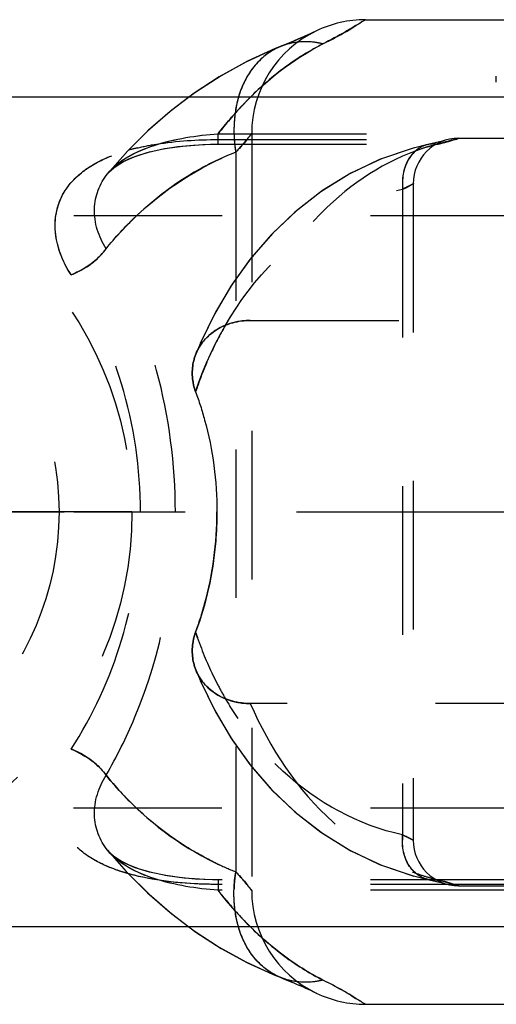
# Model space of a CAD drawing. Header units: millimetres. Extents: x 386 to 614, y 470 to 535.
# Tile 2 of 5: x 452 to 473, y 470 to 513. Entities that reach past the tile are written whole.
import ezdxf

# ---------------------------------------------------------------- set-up
doc = ezdxf.new("R2010")
doc.units = ezdxf.units.MM
doc.header["$LTSCALE"] = 65.185185
doc.linetypes.add('CENTER', pattern=[0.6, 0.375, -0.075, 0.075, -0.075])
doc.linetypes.add('HIDDEN', pattern=[0.2, 0.1, -0.1])
for name, color, linetype in [('ACHSEN_S', 7, 'CONTINUOUS'), ('FLAECHEN', 7, 'CONTINUOUS'), ('KOERPER', 7, 'CONTINUOUS'), ('KONST.EL_MIT_GEO', 7, 'CONTINUOUS'), ('KURVEN', 7, 'CONTINUOUS')]:
    doc.layers.add(name, color=color, linetype=linetype)

msp = doc.modelspace()

# ---------------------------------------------------------------- linework, layer by layer
at = {"layer": 'ACHSEN_S', "color": 2, "linetype": 'CENTER'}
msp.add_line((385.5, 491.632), (614.5, 491.632), dxfattribs=at)
at = {"layer": 'FLAECHEN', "color": 8, "linetype": 'HIDDEN'}
for p, q in [((470.842, 508.032), (593.5, 508.032)), ((470.841, 475.232), (593.5, 475.232))]:
    msp.add_line(p, q, dxfattribs=at)
at = {"layer": 'KOERPER', "color": 7, "linetype": 'Continuous'}
for p, q in [((466.757, 513.232), (536.5, 513.232)), ((473.417, 509.832), (446.7, 509.832)), ((473.5, 473.432), (446.7, 473.432)), ((466.757, 470.032), (536.5, 470.032))]:
    msp.add_line(p, q, dxfattribs=at)
at = {"layer": 'KOERPER', "color": 8, "linetype": 'HIDDEN'}
for p, q in [((473.5, 504.632), (440.5, 504.632)), ((473.493, 478.632), (440.5, 478.632))]:
    msp.add_line(p, q, dxfattribs=at)
at = {"layer": 'KONST.EL_MIT_GEO', "color": 7, "linetype": 'Continuous'}
for p, q in [((463.792, 512.37), (463.461, 512.23)), ((464.068, 512.493), (463.792, 512.37)), ((464.356, 512.625), (464.068, 512.493)), ((464.48, 512.684), (464.292, 512.595)), ((464.598, 512.74), (464.489, 512.688)), ((463.072, 471.189), (463.132, 471.166)), ((463.132, 471.166), (463.527, 471.006)), ((463.501, 471.017), (463.864, 470.861)), ((463.823, 470.879), (464.136, 470.739)), ((464.092, 470.76), (464.341, 470.645)), ((464.307, 470.66), (464.468, 470.585)), ((464.468, 470.585), (464.598, 470.523))]:
    msp.add_line(p, q, dxfattribs=at)
at = {"layer": 'KONST.EL_MIT_GEO', "color": 8, "linetype": 'HIDDEN'}
for p, q in [((472.5, 510.487), (472.5, 510.747)), ((460.288, 507.766), (460.288, 508.23)), ((460.289, 508.23), (473.501, 508.228)), ((461.759, 508.23), (461.759, 475.033)), ((460.288, 507.971), (473.501, 507.971)), ((460.288, 507.766), (473.501, 507.766)), ((469.495, 507.755), (469.493, 507.755)), ((461.057, 507.415), (461.057, 475.848)), ((455.418, 506.458), (455.43, 506.472)), ((455.431, 506.473), (455.443, 506.488)), ((468.852, 506.029), (468.852, 477.235)), ((468.385, 505.8), (468.385, 477.463)), ((461.698, 500.036), (528.5, 500.036)), ((456.876, 491.632), (458.408, 491.632)), ((528.5, 483.227), (461.698, 483.227)), ((455.429, 476.791), (455.418, 476.805)), ((455.438, 476.781), (455.43, 476.791)), ((460.288, 475.497), (460.288, 475.033)), ((473.501, 475.497), (460.288, 475.497)), ((473.501, 475.292), (460.288, 475.292)), ((469.496, 475.508), (469.493, 475.508)), ((473.501, 475.035), (460.289, 475.033))]:
    msp.add_line(p, q, dxfattribs=at)
at = {"layer": 'KONST.EL_MIT_GEO', "color": 7, "linetype": 'Continuous'}
for points in [[(464.162, 512.536), (463.904, 512.419), (463.581, 512.28)], [(463.461, 512.23), (462.788, 511.961), (461.575, 511.41), (460.413, 510.774), (459.303, 510.057), (459.003, 509.832)], [(463.581, 512.28), (463.202, 512.125), (463.073, 512.074)], [(459, 473.432), (459.228, 473.258), (460.336, 472.535), (461.497, 471.892), (462.708, 471.335), (463.077, 471.187)], [(459.003, 473.432), (459.306, 473.204), (460.416, 472.487), (461.578, 471.852), (462.773, 471.309)]]:
    msp.add_lwpolyline(points, dxfattribs=at)
at = {"layer": 'KONST.EL_MIT_GEO', "color": 8, "linetype": 'HIDDEN'}
for points in [[(462.788, 511.961), (462.709, 511.928), (461.498, 511.371), (460.337, 510.729), (459.229, 510.005)], [(459.003, 509.832), (458.248, 509.264), (457.251, 508.402), (456.316, 507.474), (455.43, 506.472)], [(459.229, 510.005), (458.177, 509.206), (457.183, 508.338), (456.251, 507.405)], [(455.42, 506.46), (455.481, 506.531), (455.76, 506.778), (456.137, 507.012), (456.629, 507.232), (457.235, 507.424), (457.936, 507.578), (458.731, 507.688), (459.613, 507.753), (460.288, 507.767)], [(457.892, 507.569), (458.518, 507.664), (459.203, 507.73), (459.944, 507.763), (460.288, 507.766)], [(468.886, 507.607), (467.456, 507.128), (466.115, 506.496), (464.871, 505.731), (463.728, 504.85), (462.682, 503.862), (461.739, 502.783), (460.901, 501.626), (460.166, 500.398), (459.537, 499.112), (459.307, 498.563)], [(469.493, 507.755), (468.808, 507.586), (467.376, 507.095), (466.035, 506.452), (464.794, 505.677), (463.655, 504.787), (462.616, 503.792), (461.679, 502.707), (460.849, 501.546), (460.121, 500.314), (459.498, 499.023)], [(470.322, 507.96), (470.212, 507.93), (470.072, 507.893), (469.876, 507.843), (469.626, 507.784), (469.495, 507.755)], [(455.443, 506.488), (455.493, 506.543), (455.705, 506.737), (455.992, 506.932), (456.361, 507.121), (456.804, 507.294), (457.318, 507.445)], [(459.307, 484.7), (459.536, 484.152), (460.166, 482.866), (460.9, 481.639), (461.736, 480.484), (462.679, 479.405), (463.723, 478.418), (464.866, 477.536), (466.11, 476.77), (467.452, 476.137), (468.884, 475.656)], [(459.498, 484.24), (460.121, 482.949), (460.849, 481.718), (461.679, 480.557), (462.616, 479.471), (463.655, 478.476), (464.794, 477.586), (466.035, 476.811), (467.376, 476.168), (468.808, 475.677), (469.493, 475.508)], [(460.288, 475.497), (459.697, 475.508), (458.798, 475.567), (457.985, 475.676), (457.269, 475.83), (456.65, 476.023), (456.149, 476.245), (455.767, 476.48), (455.483, 476.729), (455.419, 476.804)], [(455.43, 476.79), (456.251, 475.857), (457.183, 474.925), (458.176, 474.057), (459, 473.432)], [(455.441, 476.778), (456.318, 475.786), (457.254, 474.859), (458.251, 473.996), (459.003, 473.432)], [(457.356, 475.808), (456.831, 475.959), (456.38, 476.134), (456.004, 476.325), (455.713, 476.52), (455.497, 476.714)], [(460.288, 475.497), (460.033, 475.499), (459.28, 475.528), (458.582, 475.59), (457.942, 475.684)], [(469.496, 475.508), (469.707, 475.46), (469.908, 475.412)], [(469.613, 475.482), (469.878, 475.42), (470.078, 475.369)], [(470.077, 475.369), (470.21, 475.334), (470.292, 475.312)]]:
    msp.add_lwpolyline(points, dxfattribs=at)
at = {"layer": 'KONST.EL_MIT_GEO', "color": 7, "linetype": 'Continuous'}
for centre, radius, start, end in [((466.759, 508.232), 5, 90, 115.609), ((464.086, 509.435), 2.825, 104.2745, 110.9103), ((469.889, 502.275), 11.087, 116.8152, 119.6156), ((470.278, 501.604), 11.862, 119.6518, 125.3063), ((471.003, 500.586), 13.112, 125.3166, 130.9921), ((471.846, 499.606), 14.405, 130.9688, 134.748), ((471.847, 483.658), 14.406, 225.2516, 229.0111), ((471.009, 482.685), 13.122, 228.9883, 234.6187), ((470.557, 482.068), 12.357, 234.6696, 235.4674), ((470.241, 481.598), 11.79, 235.4368, 240.3216), ((469.89, 480.991), 11.09, 240.3455, 243.1845), ((464.086, 473.829), 2.825, 249.0906, 255.7253), ((455.541, 452.599), 20.723, 61.8176, 63.191), ((466.759, 475.032), 5, 244.3881, 270), ((454.518, 450.697), 22.882, 59.5217, 61.8085)]:
    msp.add_arc(centre, radius, start, end, dxfattribs=at)
at = {"layer": 'KONST.EL_MIT_GEO', "color": 8, "linetype": 'HIDDEN'}
for centre, radius, start, end in [((466.759, 508.232), 5, 115.609, 180), ((467.003, 508.369), 6.022, 181.887, 189.1148), ((458.958, 498.223), 9.642, 103.3652, 105.7289), ((470.852, 506.032), 2, 90, 180), ((472.216, 498.485), 9.564, 107.0367, 110.1067), ((472.176, 498.611), 9.432, 106.3466, 107.0307), ((469.745, 506.598), 1.183, 81.6386, 102.1784), ((472.153, 498.692), 9.347, 104.3153, 106.3485), ((472.134, 498.764), 9.273, 103.8368, 104.3131), ((466.471, 521.759), 14.409, 283.8363, 285.0041), ((470.857, 506.021), 2.483, 179.911, 185.0967), ((473.128, 492.565), 14.475, 146.8089, 149.01), ((473.625, 492.274), 15.051, 149.8557, 153.2072), ((473.33, 492.443), 14.71, 149.0068, 149.8468), ((461.307, 497.762), 2.154, 134.9311, 158.161), ((474.025, 492.072), 15.499, 153.2078, 157.43), ((474.271, 491.969), 15.765, 157.4263, 161.7706), ((461.302, 485.499), 2.15, 201.8281, 225.0762), ((473.519, 490.934), 14.931, 207.4043, 210.1143), ((473.331, 490.826), 14.715, 210.1193, 210.8338), ((473.109, 490.692), 14.455, 210.826, 214.2041), ((470.857, 477.242), 2.483, 174.9031, 180.0879), ((470.852, 477.232), 2, 180, 270), ((465.608, 487.561), 12.566, 244.3567, 248.7691), ((466.985, 474.895), 6.004, 170.8879, 178.1175), ((472.228, 484.812), 9.6, 249.2372, 252.6929), ((472.161, 484.6), 9.377, 252.6965, 255.6754), ((469.745, 476.665), 1.183, 257.7635, 278.3609), ((472.134, 484.498), 9.272, 255.6805, 256.1634), ((466.48, 461.544), 14.368, 75.6442, 76.1633), ((466.759, 475.032), 5, 180, 244.3881)]:
    msp.add_arc(centre, radius, start, end, dxfattribs=at)
for points, knots in [([(464.887, 512.169), (465.364, 512.41), (466.002, 512.741), (466.596, 513.146), (466.759, 513.232)], [0, 0, 0, 0, 0.743953, 1, 1, 1, 1]), ([(460.289, 508.23), (460.626, 508.666), (461.939, 510.209), (463.57, 511.503), (464.887, 512.169)], [0, 0, 0, 0, 0.272069, 1, 1, 1, 1]), ([(463.073, 512.072), (462.698, 511.928), (461.984, 511.444), (461.267, 510.315), (460.941, 508.916), (460.976, 507.918), (461.057, 507.415)], [0, 0, 0, 0, 0.220984, 0.45785, 0.719532, 1, 1, 1, 1]), ([(463.073, 512.072), (462.627, 511.901), (461.784, 511.273), (461.329, 510.344), (461.182, 509.841)], [0, 0, 0, 0, 0.476803, 1, 1, 1, 1]), ([(464.887, 512.169), (464.735, 512.207), (464.134, 512.311), (463.5, 512.235), (463.078, 512.074)], [0, 0, 0, 0, 0.258172, 1, 1, 1, 1]), ([(461.705, 509.836), (461.582, 509.714), (461.083, 509.203), (460.62, 508.657), (460.289, 508.23)], [0, 0, 0, 0, 0.243051, 1, 1, 1, 1]), ([(461.182, 509.841), (461.144, 509.711), (461.011, 509.164), (460.97, 508.596), (460.984, 508.171)], [0, 0, 0, 0, 0.242173, 1, 1, 1, 1]), ([(455.431, 506.472), (455.938, 507.085), (457.612, 507.906), (459.336, 508.151), (460.289, 508.23)], [0, 0, 0, 0, 0.454291, 1, 1, 1, 1]), ([(455.443, 506.488), (455.953, 507.095), (457.622, 507.907), (459.34, 508.152), (460.289, 508.23)], [0, 0, 0, 0, 0.454322, 1, 1, 1, 1]), ([(461.759, 508.232), (461.688, 508.151), (461.475, 507.861), (461.232, 507.596), (461.057, 507.415)], [0, 0, 0, 0, 0.299178, 1, 1, 1, 1]), ([(470.201, 507.841), (470.296, 507.867), (470.455, 507.904), (470.669, 507.988), (470.772, 507.985), (470.847, 508.045), (470.852, 508.032)], [0, 0, 0, 0, 0.433449, 0.746816, 0.936497, 1, 1, 1, 1]), ([(453.833, 502.036), (453.357, 502.764), (452.907, 504.096), (453.459, 505.726), (454.344, 506.653), (455.565, 507.295), (457.559, 507.857), (459.183, 507.971), (460.288, 507.971)], [0, 0, 0, 0, 0.233172, 0.338055, 0.446841, 0.568175, 0.703631, 1, 1, 1, 1]), ([(456.729, 507.604), (457.01, 507.67), (458.183, 507.898), (459.382, 507.971), (460.288, 507.971)], [0, 0, 0, 0, 0.241276, 1, 1, 1, 1]), ([(469.917, 507.768), (468.231, 507.353), (464.734, 505.318), (462.554, 501.981), (461.698, 500.036)], [0, 0, 0, 0, 0.449638, 1, 1, 1, 1]), ([(469.493, 507.754), (469.138, 507.676), (468.452, 507.081), (468.346, 506.234), (468.385, 505.8)], [0, 0, 0, 0, 0.455329, 1, 1, 1, 1]), ([(470.852, 508.032), (470.782, 507.989), (470.452, 507.937), (470.151, 507.826), (469.917, 507.768)], [0, 0, 0, 0, 0.254664, 1, 1, 1, 1]), ([(453.833, 502.036), (453.488, 502.566), (453.001, 503.7), (453.246, 505.542), (454.553, 506.877), (455.711, 507.325), (456.344, 507.504)], [0, 0, 0, 0, 0.262981, 0.492625, 0.726617, 1, 1, 1, 1]), ([(455.364, 503.181), (455.768, 503.678), (457.381, 505.43), (459.436, 506.785), (461.057, 507.415)], [0, 0, 0, 0, 0.269153, 1, 1, 1, 1]), ([(461.057, 507.415), (460.535, 507.212), (458.375, 506.203), (456.513, 504.592), (455.365, 503.179)], [0, 0, 0, 0, 0.235158, 1, 1, 1, 1]), ([(469.095, 507.587), (468.982, 507.513), (468.542, 507.11), (468.375, 506.477), (468.375, 506.025)], [0, 0, 0, 0, 0.229084, 1, 1, 1, 1]), ([(455.364, 503.181), (455.044, 503.698), (454.648, 504.87), (455.082, 506.052), (455.431, 506.473)], [0, 0, 0, 0, 0.52676, 1, 1, 1, 1]), ([(468.385, 505.8), (468.501, 505.851), (468.558, 505.85), (468.885, 506.065), (468.852, 506.032)], [0, 0, 0, 0, 0.731674, 1, 1, 1, 1]), ([(468.852, 506.032), (468.815, 506.004), (468.654, 505.933), (468.501, 505.851), (468.385, 505.8)], [0, 0, 0, 0, 0.268427, 1, 1, 1, 1]), ([(459.297, 496.901), (460.052, 499.188), (462.4, 503.149), (466.452, 505.382), (468.385, 505.8)], [0, 0, 0, 0, 0.549141, 1, 1, 1, 1]), ([(453.833, 502.036), (453.989, 502.097), (454.567, 502.374), (455.092, 502.791), (455.366, 503.179)], [0, 0, 0, 0, 0.260196, 1, 1, 1, 1]), ([(455.366, 503.179), (455.28, 503.058), (454.857, 502.572), (454.293, 502.217), (453.833, 502.036)], [0, 0, 0, 0, 0.230403, 1, 1, 1, 1]), ([(458.408, 491.632), (458.406, 493.721), (457.885, 497.756), (456.337, 501.518), (455.364, 503.181)], [0, 0, 0, 0, 0.520357, 1, 1, 1, 1]), ([(456.876, 491.632), (456.874, 493.528), (456.34, 497.201), (454.788, 500.564), (453.833, 502.036)], [0, 0, 0, 0, 0.519596, 1, 1, 1, 1]), ([(459.307, 498.563), (459.48, 498.995), (460.177, 499.788), (461.184, 500.037), (461.698, 500.036)], [0, 0, 0, 0, 0.474807, 1, 1, 1, 1]), ([(460.746, 499.877), (460.654, 499.846), (460.305, 499.705), (459.986, 499.488), (459.79, 499.292)], [0, 0, 0, 0, 0.259439, 1, 1, 1, 1]), ([(459.307, 498.563), (459.152, 498.177), (459.099, 497.58), (459.246, 497.037), (459.297, 496.901)], [0, 0, 0, 0, 0.74084, 1, 1, 1, 1]), ([(459.297, 496.901), (459.246, 497.037), (459.099, 497.58), (459.152, 498.177), (459.307, 498.563)], [0, 0, 0, 0, 0.259117, 1, 1, 1, 1]), ([(459.297, 496.901), (459.448, 496.496), (459.996, 494.791), (460.233, 492.988), (460.233, 491.632)], [0, 0, 0, 0, 0.241571, 1, 1, 1, 1]), ([(459.297, 496.901), (459.448, 496.496), (459.996, 494.791), (460.233, 492.988), (460.233, 491.632)], [0, 0, 0, 0, 0.241571, 1, 1, 1, 1]), ([(453.833, 481.227), (454.788, 482.699), (456.34, 486.062), (456.874, 489.735), (456.876, 491.632)], [0, 0, 0, 0, 0.480404, 1, 1, 1, 1]), ([(455.365, 480.083), (455.838, 480.893), (457.625, 484.486), (458.405, 488.564), (458.408, 491.632)], [0, 0, 0, 0, 0.234243, 1, 1, 1, 1]), ([(459.297, 486.362), (459.448, 486.767), (459.996, 488.472), (460.233, 490.275), (460.233, 491.632)], [0, 0, 0, 0, 0.241567, 1, 1, 1, 1]), ([(460.233, 491.632), (460.233, 491.172), (460.153, 489.384), (459.761, 487.609), (459.297, 486.362)], [0, 0, 0, 0, 0.256784, 1, 1, 1, 1]), ([(459.297, 486.362), (459.246, 486.226), (459.099, 485.683), (459.152, 485.086), (459.307, 484.7)], [0, 0, 0, 0, 0.259117, 1, 1, 1, 1]), ([(459.307, 484.7), (459.152, 485.086), (459.099, 485.683), (459.246, 486.226), (459.297, 486.362)], [0, 0, 0, 0, 0.74084, 1, 1, 1, 1]), ([(468.385, 477.463), (466.453, 477.881), (462.402, 480.112), (460.051, 484.073), (459.297, 486.362)], [0, 0, 0, 0, 0.450489, 1, 1, 1, 1]), ([(459.297, 486.362), (459.364, 486.16), (459.64, 485.375), (459.978, 484.611), (460.263, 484.061)], [0, 0, 0, 0, 0.256207, 1, 1, 1, 1]), ([(461.698, 483.227), (461.184, 483.227), (460.177, 483.476), (459.48, 484.268), (459.307, 484.7)], [0, 0, 0, 0, 0.52513, 1, 1, 1, 1]), ([(459.79, 483.971), (459.983, 483.778), (460.296, 483.564), (460.637, 483.424), (460.727, 483.392)], [0, 0, 0, 0, 0.740711, 1, 1, 1, 1]), ([(461.698, 483.227), (462.553, 481.282), (464.733, 477.946), (468.23, 475.91), (469.917, 475.495)], [0, 0, 0, 0, 0.550149, 1, 1, 1, 1]), ([(460.288, 475.292), (459.181, 475.292), (457.557, 475.41), (455.56, 475.971), (454.34, 476.614), (453.455, 477.54), (452.908, 479.17), (453.357, 480.5), (453.833, 481.227)], [0, 0, 0, 0, 0.296734, 0.432355, 0.553602, 0.662244, 0.767032, 1, 1, 1, 1]), ([(453.833, 481.228), (453.989, 481.166), (454.566, 480.89), (455.091, 480.472), (455.365, 480.084)], [0, 0, 0, 0, 0.260259, 1, 1, 1, 1]), ([(455.365, 480.084), (455.28, 480.205), (454.857, 480.691), (454.293, 481.047), (453.833, 481.228)], [0, 0, 0, 0, 0.230381, 1, 1, 1, 1]), ([(455.431, 476.791), (455.082, 477.212), (454.647, 478.394), (455.045, 479.565), (455.365, 480.083)], [0, 0, 0, 0, 0.473558, 1, 1, 1, 1]), ([(455.365, 480.084), (455.769, 479.587), (457.379, 477.832), (459.436, 476.478), (461.057, 475.848)], [0, 0, 0, 0, 0.269227, 1, 1, 1, 1]), ([(460.169, 476.233), (459.73, 476.444), (457.923, 477.441), (456.357, 478.861), (455.365, 480.083)], [0, 0, 0, 0, 0.23637, 1, 1, 1, 1]), ([(469.493, 475.51), (469.138, 475.587), (468.452, 476.183), (468.346, 477.03), (468.385, 477.463)], [0, 0, 0, 0, 0.455332, 1, 1, 1, 1]), ([(468.852, 477.232), (468.842, 477.238), (468.689, 477.32), (468.533, 477.399), (468.385, 477.463)], [0, 0, 0, 0, 0.068559, 1, 1, 1, 1]), ([(468.385, 477.463), (468.451, 477.434), (468.609, 477.362), (468.763, 477.28), (468.852, 477.232)], [0, 0, 0, 0, 0.415161, 1, 1, 1, 1]), ([(469.095, 475.677), (468.982, 475.75), (468.542, 476.153), (468.375, 476.786), (468.375, 477.239)], [0, 0, 0, 0, 0.229084, 1, 1, 1, 1]), ([(460.289, 475.033), (459.336, 475.112), (457.61, 475.356), (455.938, 476.179), (455.431, 476.791)], [0, 0, 0, 0, 0.546155, 1, 1, 1, 1]), ([(460.288, 475.033), (459.338, 475.112), (457.618, 475.355), (455.948, 476.172), (455.44, 476.78)], [0, 0, 0, 0, 0.54596, 1, 1, 1, 1]), ([(456.333, 475.764), (456.2, 475.802), (455.695, 475.958), (455.203, 476.165), (454.863, 476.357)], [0, 0, 0, 0, 0.261687, 1, 1, 1, 1]), ([(460.288, 475.292), (459.946, 475.292), (458.618, 475.326), (457.283, 475.495), (456.333, 475.764)], [0, 0, 0, 0, 0.25755, 1, 1, 1, 1]), ([(463.073, 471.191), (462.698, 471.335), (461.984, 471.819), (461.267, 472.948), (460.941, 474.348), (460.976, 475.345), (461.057, 475.848)], [0, 0, 0, 0, 0.220984, 0.457852, 0.719534, 1, 1, 1, 1]), ([(461.057, 475.848), (461.232, 475.667), (461.476, 475.403), (461.687, 475.111), (461.759, 475.032)], [0, 0, 0, 0, 0.700824, 1, 1, 1, 1]), ([(469.917, 475.495), (470.052, 475.462), (470.367, 475.382), (470.675, 475.281), (470.852, 475.232)], [0, 0, 0, 0, 0.431516, 1, 1, 1, 1]), ([(470.852, 475.232), (470.835, 475.237), (470.567, 475.319), (470.297, 475.398), (470.043, 475.463)], [0, 0, 0, 0, 0.063879, 1, 1, 1, 1]), ([(464.887, 471.094), (464.469, 471.306), (462.718, 472.337), (461.243, 473.801), (460.288, 475.034)], [0, 0, 0, 0, 0.231196, 1, 1, 1, 1]), ([(460.289, 475.033), (460.401, 474.888), (460.847, 474.33), (461.328, 473.8), (461.705, 473.427)], [0, 0, 0, 0, 0.257162, 1, 1, 1, 1]), ([(461.182, 473.422), (461.144, 473.552), (461.011, 474.099), (460.97, 474.667), (460.984, 475.092)], [0, 0, 0, 0, 0.242173, 1, 1, 1, 1]), ([(463.073, 471.191), (462.627, 471.362), (461.784, 471.99), (461.329, 472.919), (461.182, 473.422)], [0, 0, 0, 0, 0.476803, 1, 1, 1, 1]), ([(464.887, 471.094), (464.735, 471.056), (464.134, 470.952), (463.5, 471.028), (463.078, 471.189)], [0, 0, 0, 0, 0.258173, 1, 1, 1, 1]), ([(466.759, 470.032), (466.597, 470.118), (466.001, 470.521), (465.364, 470.853), (464.887, 471.094)], [0, 0, 0, 0, 0.256048, 1, 1, 1, 1])]:
    msp.add_open_spline(points, degree=3, knots=knots, dxfattribs=at)
at = {"layer": 'KONST.EL_MIT_GEO', "color": 7, "linetype": 'Continuous'}
for points, knots in [([(466.759, 513.232), (466.749, 513.219), (466.688, 513.196), (466.577, 513.113), (466.374, 512.997), (466.217, 512.9), (466.124, 512.846)], [0, 0, 0, 0, 0.063218, 0.25224, 0.565377, 1, 1, 1, 1]), ([(466.124, 512.846), (466.041, 512.797), (465.635, 512.561), (465.221, 512.338), (464.887, 512.169)], [0, 0, 0, 0, 0.203501, 1, 1, 1, 1]), ([(464.887, 512.169), (464.762, 512.2), (464.268, 512.292), (463.751, 512.265), (463.389, 512.173)], [0, 0, 0, 0, 0.256949, 1, 1, 1, 1]), ([(464.887, 471.094), (464.762, 471.063), (464.268, 470.971), (463.751, 470.998), (463.389, 471.09)], [0, 0, 0, 0, 0.256949, 1, 1, 1, 1]), ([(466.124, 470.417), (466.217, 470.363), (466.374, 470.266), (466.577, 470.151), (466.688, 470.067), (466.749, 470.044), (466.759, 470.032)], [0, 0, 0, 0, 0.434625, 0.747762, 0.936783, 1, 1, 1, 1])]:
    msp.add_open_spline(points, degree=3, knots=knots, dxfattribs=at)
at = {"layer": 'KONST.EL_MIT_GEO', "color": 8, "linetype": 'HIDDEN'}
for points in [[(461.057, 507.415), (461.306, 507.673), (461.539, 507.948), (461.759, 508.232)], [(469.493, 507.754), (469.353, 507.723), (469.215, 507.665), (469.095, 507.587)], [(469.917, 507.768), (469.778, 507.788), (469.633, 507.784), (469.496, 507.754)], [(461.698, 500.036), (461.376, 500.036), (461.05, 499.982), (460.746, 499.877)], [(460.727, 483.392), (461.037, 483.283), (461.37, 483.227), (461.698, 483.227)], [(461.759, 475.032), (461.539, 475.315), (461.306, 475.59), (461.057, 475.848)], [(469.493, 475.51), (469.353, 475.54), (469.216, 475.598), (469.095, 475.677)], [(469.917, 475.495), (469.778, 475.475), (469.633, 475.479), (469.496, 475.509)]]:
    msp.add_open_spline(points, degree=3, dxfattribs=at)
at = {"layer": 'KURVEN', "color": 8, "linetype": 'HIDDEN'}
for p, q in [((456.5, 491.632), (424.5, 491.632)), ((447.008, 491.632), (456.419, 491.632))]:
    msp.add_line(p, q, dxfattribs=at)
for radius in [16, 12.8]:
    msp.add_circle((440.5, 491.632), radius, dxfattribs=at)

doc.saveas('drawing.dxf')
